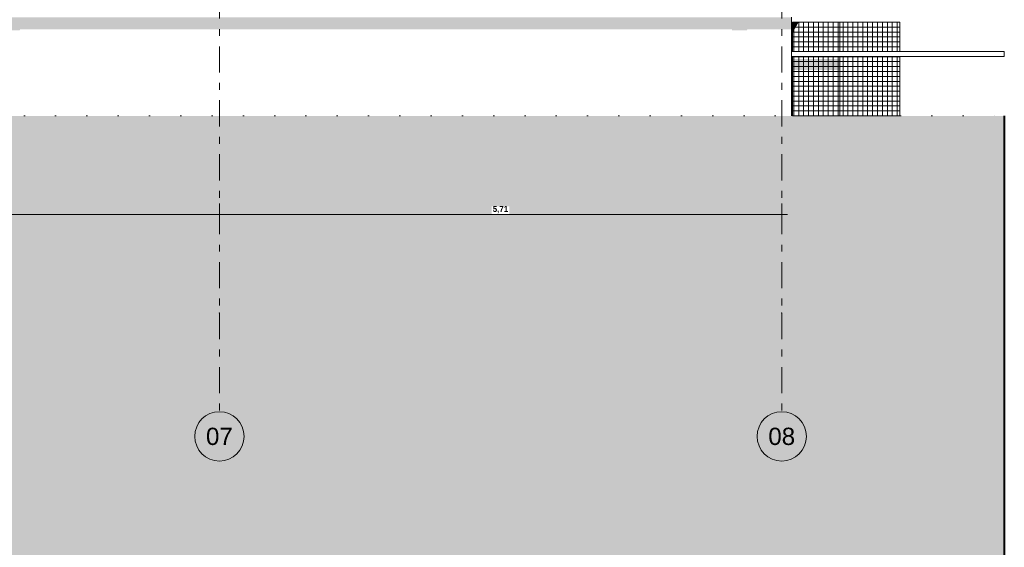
# Model space of a CAD drawing. Header units: millimetres. Extents: x 22784 to 62337, y -53000 to 10500.
# Tile 22 of 26: x 52343 to 62337, y -5375 to -25. Entities that reach past the tile are written whole.
import ezdxf
from ezdxf.enums import TextEntityAlignment as Align

# ---------------------------------------------------------------- set-up
doc = ezdxf.new("R2010")
doc.units = ezdxf.units.MM
doc.header["$MEASUREMENT"] = 0
for name, pattern in [('Axe', [546.805537, 264.583325, -105.833328, 70.555556, -105.833328]), ('Points', [317.499995, 0, -317.499995]), ('Wipeout_Contour', [1000, 0, -1000])]:
    doc.linetypes.add(name, pattern=pattern)
for name, color, linetype in [('Nouveau_0', 7, 'Continuous'), ('Nouveau__Constr - Serrurerie', 7, 'Continuous'), ('Nouveau__Grille structurelle (axe_trame)', 7, 'Continuous'), ('Nouveau_Equip - Escaliers et ascenseurs', 7, 'Continuous'), ('Nouveau_Exter - Environnement', 7, 'Continuous'), ('Terrain - original', 7, 'Continuous')]:
    doc.layers.add(name, color=color, linetype=linetype)
doc.styles.add('STYLE_GENERE_1', font='arial.ttf')
doc.styles.add('STYLE_GENERE_2', font='GOTHICB.TTF')
doc.dimstyles.new('STYLE_GENERE__1', dxfattribs={"dimtxt": 60.000002, "dimasz": 114, "dimexe": 0.18, "dimexo": 0.0625, "dimgap": 0, "dimtad": 1, "dimtih": 1, "dimtoh": 1, "dimlfac": 0.001, "dimzin": 0, "dimdsep": 46, "dimtxsty": 'STYLE_GENERE_2', "dimblk": 'ARROWHEAD_0', "dimblk1": 'ARROWHEAD_0', "dimblk2": 'ARROWHEAD_0', "dimcen": 0.09, "dimclrd": 7, "dimclre": 7, "dimclrt": 7, "dimazin": 0, "dimtfac": 1, "dimtdec": 4, "dimtmove": 0, "dimatfit": 3, "dimfxl": 0, "dimtolj": 1, "dimtzin": 0, "dimarcsym": 0})

# ---------------------------------------------------------------- blocks, each defined once
blk = doc.blocks.new('Élément de coupe_3')
at = {"layer": 'Terrain - original', "linetype": 'Continuous', "lineweight": 13}
h = blk.add_hatch(dxfattribs=at)
h.set_pattern_fill('__TERRE_VÉGÉTALISÉE', style=0, pattern_type=2)
h.set_pattern_definition([(45, (0, 0), (-63.63961, 63.63961), []), (45, (-21.21, 21.21), (-127.27922, 127.27922), []), (45, (-42.43, 42.43), (-127.27922, 127.27922), []), (135, (-63.64, 63.64), (21.213203, 21.213203), [90, -90])])
h.paths.add_polyline_path([(23488.9, -1000), (23488.9, -53000), (62337.3, -53000), (62337.3, -1000)])
at = {"layer": 'Terrain - original', "color": 7, "linetype": 'Continuous', "lineweight": 40}
blk.add_line((62337.3, -1000), (62337.3, -53000), dxfattribs=at)
blk = doc.blocks.new('Élément de coupe_72')
at = {"layer": 'Nouveau_0', "color": 255, "linetype": 'Points', "lineweight": 0}
blk.add_line((23488.9, -1000), (62337.3, -1000), dxfattribs=at)
blk = doc.blocks.new('Élément de coupe_224')
at = {"layer": 'Nouveau_Exter - Environnement', "linetype": 'Continuous', "lineweight": 13}
blk.add_hatch(color=7, dxfattribs=at).paths.add_polyline_path([(24722, 0), (24722, -122.1), (24916.7, -122.1), (24722, -461.5), (24722, -1000), (24958, -1000), (24958, -50), (25438, -50), (25438, -122.1), (27391, -122.1), (27391, -134.3), (27541, -134.3), (27548, -122.1), (39791, -122.1), (39791, -134.3), (39941, -134.3), (39948, -122.1), (52191, -122.1), (52191, -134.3), (52341, -134.3), (52348, -122.1), (59573, -122.1), (59573, -134.3), (59723, -134.3), (59730, -122.1), (60178, -122.1), (60178, 0)])
at = {"layer": 'Nouveau_Exter - Environnement', "color": 7, "linetype": 'Continuous', "lineweight": 5}
blk.add_line((60178, -1000), (60178, 0), dxfattribs=at)
blk = doc.blocks.new('Élément de coupe_225')
at = {"layer": 'Nouveau__Constr - Serrurerie', "linetype": 'Continuous', "lineweight": 13}
h = blk.add_hatch(dxfattribs=at)
h.set_pattern_fill('Faïence_5x5', style=0, pattern_type=2)
h.set_pattern_definition([(0, (-0.025, -5e-12), (0, 50), []), (90, (-0.025, -5e-12), (-50, 0), [])])
h.paths.add_polyline_path([(60667.6, -50), (60188, -50), (60188, -346.6), (60667.6, -346.6)])
for points in [[(60188, -50), (60188, -156.9), (60249.3, -50)], [(60667.6, -422.5), (60188, -425.1), (60188, -536), (60667.6, -533.4)]]:
    blk.add_hatch(color=7, dxfattribs=at).paths.add_polyline_path(points)
h = blk.add_hatch(dxfattribs=at)
h.set_pattern_fill('Faïence_5x5', style=0, pattern_type=2)
h.set_pattern_definition([(0, (-0.025, 7e-12), (0, 50), []), (90, (-0.025, 7e-12), (-50, 0), [])])
h.paths.add_polyline_path([(60188, -1000), (60667.6, -1000), (60667.6, -396.6), (60188, -396.6)])
at = {"layer": 'Nouveau__Constr - Serrurerie', "color": 7, "linetype": 'Continuous', "lineweight": 13}
for p, q in [((60188, -50), (60667.6, -50)), ((60188, -50), (60188, -346.6)), ((60667.6, -50), (60667.6, -346.6)), ((60188, -396.6), (60188, -1000)), ((60667.6, -396.6), (60667.6, -1000))]:
    blk.add_line(p, q, dxfattribs=at)
blk = doc.blocks.new('Élément de coupe_227')
at = {"layer": 'Nouveau_Equip - Escaliers et ascenseurs', "color": 7, "linetype": 'Continuous', "lineweight": 13}
for p, q in [((60178, -346.6), (62337.3, -346.6)), ((60178, -396.6), (62337.3, -396.6)), ((62337.3, -396.6), (62337.3, -346.6))]:
    blk.add_line(p, q, dxfattribs=at)
blk = doc.blocks.new('Élément de coupe_237')
at = {"layer": 'Nouveau__Constr - Serrurerie', "linetype": 'Continuous', "lineweight": 13}
h = blk.add_hatch(dxfattribs=at)
h.set_pattern_fill('Faïence_5x5', style=0, pattern_type=2)
h.set_pattern_definition([(180, (0, 2e-12), (0, 50), []), (90, (0, 2e-12), (50, 0), [])])
h.paths.add_polyline_path([(60667.6, -50), (60667.6, -346.6), (61278, -346.6), (61278, -50)])
h = blk.add_hatch(dxfattribs=at)
h.set_pattern_fill('Faïence_5x5', style=0, pattern_type=2)
h.set_pattern_definition([(180, (2e-10, 0), (0, 50), []), (90, (2e-10, 0), (50, 0), [])])
h.paths.add_polyline_path([(60667.6, -1000), (61278, -1000), (61278, -396.6), (60667.6, -396.6)])
at = {"layer": 'Nouveau__Constr - Serrurerie', "color": 7, "linetype": 'Continuous', "lineweight": 13}
for p, q in [((61278, -50), (60667.6, -50)), ((61278, -50), (61278, -346.6)), ((61278, -396.6), (61278, -1000))]:
    blk.add_line(p, q, dxfattribs=at)
blk = doc.blocks.new('Marque grille standard[7]', base_point=(54370, 10000))
at = {"layer": 'Nouveau__Grille structurelle (axe_trame)', "color": 1, "linetype": 'Axe', "lineweight": 20}
for p, q in [((54370, 9000), (54370, 10000)), ((54370, 9000), (54370, -3000)), ((54370, -3000), (54370, -4000))]:
    blk.add_line(p, q, dxfattribs=at)
at = {"layer": 'Nouveau__Grille structurelle (axe_trame)', "color": 7, "linetype": 'Continuous', "lineweight": 13}
for centre in [(54370, 10250), (54370, -4250)]:
    blk.add_circle(centre, 250, dxfattribs=at)
at = {"layer": 'Nouveau__Grille structurelle (axe_trame)', "color": 1, "linetype": 'Axe', "lineweight": 20}
for p in [(54370, 9000), (54370, 9000), (54370, -3000), (54370, -3000)]:
    blk.add_point(p, dxfattribs=at)
at = {"layer": 'Nouveau__Grille structurelle (axe_trame)', "color": 7, "lineweight": 13, "style": 'STYLE_GENERE_1'}
for tag, p in [('AC_MarkerText_1_0', (54370, 10337.5)), ('AC_MarkerText_1_1', (54370, -4162.5))]:
    blk.add_attdef(tag, text='', height=175, rotation=360, dxfattribs=at).set_placement(p, align=Align.TOP_CENTER)
blk = doc.blocks.new('Marque grille standard[8]', base_point=(60078, 10000))
at = {"layer": 'Nouveau__Grille structurelle (axe_trame)', "color": 1, "linetype": 'Axe', "lineweight": 20}
for p, q in [((60078, 9000), (60078, 10000)), ((60078, 9000), (60078, -3000)), ((60078, -3000), (60078, -4000))]:
    blk.add_line(p, q, dxfattribs=at)
at = {"layer": 'Nouveau__Grille structurelle (axe_trame)', "color": 7, "linetype": 'Continuous', "lineweight": 13}
for centre in [(60078, 10250), (60078, -4250)]:
    blk.add_circle(centre, 250, dxfattribs=at)
at = {"layer": 'Nouveau__Grille structurelle (axe_trame)', "color": 1, "linetype": 'Axe', "lineweight": 20}
for p in [(60078, 9000), (60078, 9000), (60078, -3000), (60078, -3000)]:
    blk.add_point(p, dxfattribs=at)
at = {"layer": 'Nouveau__Grille structurelle (axe_trame)', "color": 7, "lineweight": 13, "style": 'STYLE_GENERE_1'}
for tag, p in [('AC_MarkerText_1_0', (60078, 10337.5)), ('AC_MarkerText_1_1', (60078, -4162.5))]:
    blk.add_attdef(tag, text='', height=175, rotation=360, dxfattribs=at).set_placement(p, align=Align.TOP_CENTER)
blk = doc.blocks.new('*D253')
at = {"layer": 'Nouveau_0', "color": 7, "linetype": 'Continuous', "lineweight": 13}
for p, q in [((48254.3, -2112.5), (48254.3, -1887.5)), ((54370, -2112.5), (54370, -1887.5))]:
    blk.add_line(p, q, dxfattribs=at)
at = {"color": 254, "linetype": 'Wipeout_Contour', "lineweight": 0, "ltscale": 205397.982943}
blk.add_wipeout([(51222.9, -1998), (51401.4, -1998), (51401.4, -1918), (51222.9, -1918)], dxfattribs=at).dxf.layer = 'Nouveau_0'
at = {"layer": 'Nouveau_0', "color": 7, "linetype": 'Continuous', "lineweight": 13}
blk.add_line((48254.3, -2000), (54370, -2000), dxfattribs=at)
at = {"layer": 'Nouveau_0', "color": 7, "lineweight": 13, "insert": (51232.9, -1988), "char_height": 60, "attachment_point": 7, "style": 'STYLE_GENERE_2'}
blk.add_mtext('{\\A1;\\FCentury Gothic Bold;6,12}', dxfattribs=at)
blk = doc.blocks.new('ARROWHEAD_0')
at = {"color": 0, "linetype": 'Continuous', "lineweight": 0}
for p, q in [((0, 0), (-1, 0)), ((0, -0.5), (0, 0.5))]:
    blk.add_line(p, q, dxfattribs=at)
blk = doc.blocks.new('*D254')
at = {"layer": 'Nouveau_0', "color": 7, "linetype": 'Continuous', "lineweight": 13}
for p, q in [((54370, -2112.5), (54370, -1887.5)), ((60078, -2112.5), (60078, -1887.5)), ((60078, -2000), (60138, -2000))]:
    blk.add_line(p, q, dxfattribs=at)
at = {"color": 254, "linetype": 'Wipeout_Contour', "lineweight": 0, "ltscale": 229030.008307}
blk.add_wipeout([(57134.8, -1998), (57313.2, -1998), (57313.2, -1918), (57134.8, -1918)], dxfattribs=at).dxf.layer = 'Nouveau_0'
at = {"layer": 'Nouveau_0', "color": 7, "linetype": 'Continuous', "lineweight": 13}
blk.add_line((54370, -2000), (60078, -2000), dxfattribs=at)
at = {"layer": 'Nouveau_0', "color": 7, "lineweight": 13, "insert": (57144.8, -1988), "char_height": 60, "attachment_point": 7, "style": 'STYLE_GENERE_2'}
blk.add_mtext('{\\A1;\\FCentury Gothic Bold;5,71}', dxfattribs=at)

msp = doc.modelspace()

# ---------------------------------------------------------------- block references
at = {"layer": 'Nouveau_0', "lineweight": 0}
msp.add_blockref('Élément de coupe_72', (0, 0), dxfattribs=at)
at = {"layer": 'Nouveau__Constr - Serrurerie', "lineweight": 0}
for name in ['Élément de coupe_225', 'Élément de coupe_237']:
    msp.add_blockref(name, (0, 0), dxfattribs=at)
at = {"layer": 'Nouveau__Grille structurelle (axe_trame)', "color": 7, "linetype": 'Continuous', "lineweight": 13}
ref = msp.add_blockref('Marque grille standard[7]', (54370, 10000), dxfattribs=at)
ref.add_attrib('AC_MarkerText_1', '07', dxfattribs={"color": 7, "lineweight": 13, "height": 175, "rotation": 360, "style": 'STYLE_GENERE_1'}).set_placement((54370, 10337.5), align=Align.TOP_CENTER)
ref.add_attrib('AC_MarkerText_1_1', '07', dxfattribs={"color": 7, "lineweight": 13, "height": 175, "rotation": 360, "style": 'STYLE_GENERE_1'}).set_placement((54370, -4162.5), align=Align.TOP_CENTER)
ref = msp.add_blockref('Marque grille standard[8]', (60078, 10000), dxfattribs=at)
ref.add_attrib('AC_MarkerText_1', '08', dxfattribs={"color": 7, "lineweight": 13, "height": 175, "rotation": 360, "style": 'STYLE_GENERE_1'}).set_placement((60078, 10337.5), align=Align.TOP_CENTER)
ref.add_attrib('AC_MarkerText_1_1', '08', dxfattribs={"color": 7, "lineweight": 13, "height": 175, "rotation": 360, "style": 'STYLE_GENERE_1'}).set_placement((60078, -4162.5), align=Align.TOP_CENTER)
at = {"layer": 'Nouveau_Equip - Escaliers et ascenseurs', "lineweight": 0}
msp.add_blockref('Élément de coupe_227', (0, 0), dxfattribs=at)
at = {"layer": 'Nouveau_Exter - Environnement', "lineweight": 0}
msp.add_blockref('Élément de coupe_224', (0, 0), dxfattribs=at)
at = {"layer": 'Terrain - original', "lineweight": 0}
msp.add_blockref('Élément de coupe_3', (0, 0), dxfattribs=at)

# ---------------------------------------------------------------- next in the draw order: dimensions: what is measured, and where the dimension line sits
at = {"layer": 'Nouveau_0', "color": 7, "linetype": 'Continuous', "lineweight": 13}
dim = msp.add_linear_dim(base=(54370, -2000), p1=(48254.273, -2000), p2=(54370, -2000), dimstyle='STYLE_GENERE__1', dxfattribs=at)
dim.commit()
dim.dimension.update_dxf_attribs({"geometry": '*D253', "text_midpoint": (51310.565, -1958), "dimtype": 160})

# ---------------------------------------------------------------- next in the draw order: dimensions: what is measured, and where the dimension line sits
dim = msp.add_linear_dim(base=(60078, -2000), p1=(54370, -2000), p2=(60078, -2000), dimstyle='STYLE_GENERE__1', dxfattribs=at)
dim.commit()
dim.dimension.update_dxf_attribs({"geometry": '*D254', "text_midpoint": (57222.428, -1958), "dimtype": 160})

doc.saveas('drawing.dxf')
